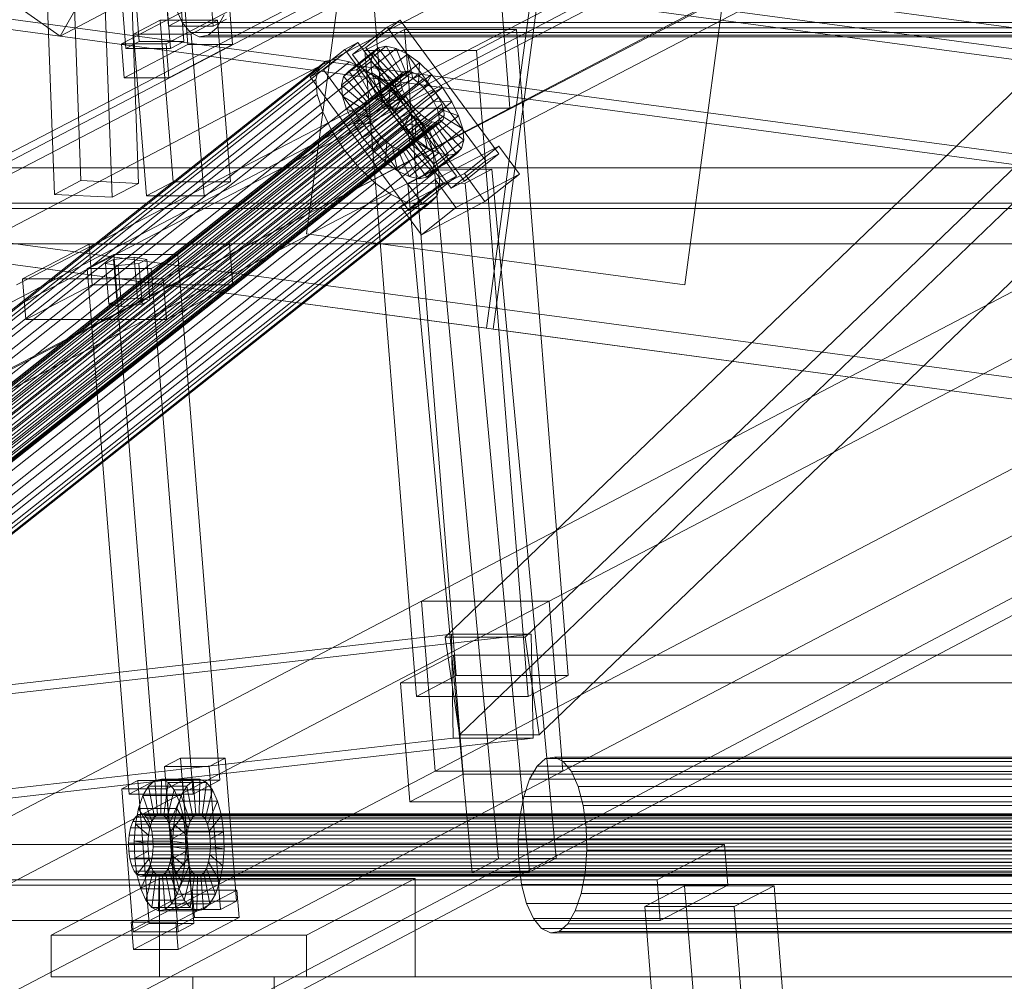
# Model space of a CAD drawing. Header units: millimetres. Extents: x -4738 to 65662, y -68080 to 6847.
# Tile 43 of 256: x -3677 to -3394, y -35414 to -35137. Entities that reach past the tile are written whole.
import ezdxf

# ---------------------------------------------------------------- set-up
doc = ezdxf.new("R2010")
doc.units = ezdxf.units.MM
for name, color, linetype, lineweight in [('COTAS_P', 1, 'Continuous', 0), ('frontal_C09', 7, 'Continuous', 0), ('frontal_C10', 7, 'Continuous', 0)]:
    doc.layers.add(name, color=color, linetype=linetype, lineweight=lineweight)
doc.dimstyles.new('R19_100', dxfattribs={"dimtxt": 250, "dimasz": 150, "dimexe": 150, "dimexo": 80, "dimgap": 100, "dimtad": 1, "dimtih": 1, "dimtoh": 1, "dimdsep": 46, "dimcen": 0.09, "dimadec": 0, "dimazin": 0, "dimtfac": 1, "dimtdec": 4, "dimtofl": 0, "dimtmove": 0, "dimatfit": 3, "dimfxl": 1, "dimtolj": 1, "dimtzin": 0, "dimarcsym": 0})

# ---------------------------------------------------------------- blocks, each defined once
blk = doc.blocks.new('DIM_R30_46')
at = {"layer": 'COTAS_P'}
for p, q in [((-4100, -35030), (-4219.91, -35921.98)), ((140, -35600), (20.09, -36491.98)), ((-4219.91, -35921.98), (-4065.25, -35897.36)), ((20.09, -36491.98), (-4219.91, -35921.98)), ((-4219.91, -35921.98), (-4077.24, -35986.56)), ((20.09, -36491.98), (-122.58, -36427.39)), ((20.09, -36491.98), (-134.57, -36516.59))]:
    blk.add_line(p, q, dxfattribs=at)
blk.add_text('4278.14 P', height=250, rotation=172.3434, dxfattribs=at).set_placement((-2113.24, -36306.08))

msp = doc.modelspace()

# ---------------------------------------------------------------- linework, layer by layer
at = {"layer": 'frontal_C09'}
for p, q in [((207.511, -35623.202), (-4171.241, -35034.549)), ((206.711, -35629.148), (-4172.041, -35040.495)), ((206.311, -35632.121), (-4172.44, -35043.468)), ((-3520.75, -35060.448), (-3543.001, -35225.959)), ((-3541.018, -35226.226), (-3518.768, -35060.715)), ((133.338, -35649.554), (-4106.662, -35079.554)), ((132.939, -35652.527), (-4107.061, -35082.527)), ((-3594.846, -35198.809), (-3579.523, -35084.835)), ((-3470.504, -35099.491), (-3485.826, -35213.465)), ((194.187, -35722.31), (-4184.565, -35133.657)), ((193.388, -35728.257), (-4185.364, -35139.604)), ((-3543.001, -35225.959), (-4016.88, -35162.254)), ((-3485.826, -35213.465), (-3594.846, -35198.809)), ((-2353.699, -35385.842), (-3541.018, -35226.226))]:
    msp.add_line(p, q, dxfattribs=at)
at = {"layer": 'frontal_C10'}
for p, q in [((-4449.639, -35862.156), (-440.917, -33746.29)), ((-440.523, -33751.187), (-4449.244, -35867.053)), ((-3110.372, -34888.336), (-3554.867, -35315.051)), ((-3531.855, -35315.051), (-3087.359, -34888.336)), ((-3550.75, -35343.14), (-3106.255, -34916.425)), ((-3527.738, -35343.14), (-3083.242, -34916.425)), ((-3573.03, -35162.547), (-3113.65, -34921.974)), ((-3536.21, -35162.547), (-3076.83, -34921.974)), ((-3303.141, -35018.463), (-3678.419, -35213.446)), ((-3677.953, -35219.326), (-3302.674, -35024.343)), ((-3102.292, -35064.03), (-3561.671, -35304.603)), ((-3524.851, -35304.603), (-3065.472, -35064.03)), ((-3883.216, -35280.899), (-3507.938, -35085.916)), ((-3763.552, -35280.899), (-3388.273, -35085.916)), ((-3507.471, -35091.796), (-3882.75, -35286.779)), ((-3387.806, -35091.796), (-3763.085, -35286.779)), ((-3634.625, -35138.968), (-3638.385, -35091.942)), ((-3625.498, -35091.942), (-3621.738, -35138.968)), ((-3646.807, -35096.353), (-3643.047, -35143.378)), ((-3630.16, -35143.378), (-3633.92, -35096.353)), ((-3646.875, -35145.383), (-3650.635, -35098.358)), ((-3637.748, -35098.358), (-3633.988, -35145.383)), ((-3557.754, -35353.588), (-3098.375, -35113.015)), ((-3520.934, -35353.588), (-3061.555, -35113.015)), ((-3662.057, -35122.609), (-3659.832, -35183.436)), ((-3576.163, -35123.359), (-4035.543, -35363.932)), ((-3998.723, -35363.932), (-3539.343, -35123.359)), ((-3643.216, -35184.25), (-3645.441, -35123.422)), ((-3573.03, -35162.547), (-3576.163, -35123.359)), ((-3539.343, -35123.359), (-3536.21, -35162.547)), ((-3667.488, -35187.447), (-3669.713, -35126.619)), ((-3650.872, -35188.261), (-3653.097, -35127.433)), ((-3665.834, -35141.791), (-3677.014, -35133.922)), ((-3647.411, -35132.168), (-3665.834, -35141.791)), ((-3661.198, -35133.767), (-3665.834, -35141.791)), ((-3632.572, -35133.533), (-3630.615, -35137.877)), ((-3629.805, -35134.402), (-3648.18, -35144.025)), ((-3635.293, -35144.025), (-3616.918, -35134.402)), ((-3629.805, -35134.402), (-3629.022, -35144.199)), ((-3620.707, -35139.399), (-3618.561, -35135.685)), ((-3616.135, -35144.199), (-3616.918, -35134.402)), ((-3637.006, -35137.209), (-3644.662, -35141.219)), ((-3620.437, -35137.209), (-3637.006, -35137.209)), ((-3637.006, -35137.209), (-3633.277, -35183.843)), ((-3634.625, -35138.968), (-3630.797, -35136.963)), ((-3621.738, -35138.968), (-3634.625, -35138.968)), ((-3630.615, -35137.877), (-3628.285, -35140.777)), ((-3391.285, -35137.877), (-3630.615, -35137.877)), ((-3628.093, -35141.219), (-3620.437, -35137.209)), ((-3623.156, -35141.565), (-3620.707, -35139.399)), ((-3617.91, -35136.963), (-3621.738, -35138.968)), ((-3381.378, -35139.399), (-3620.707, -35139.399)), ((-3616.708, -35183.843), (-3620.437, -35137.209)), ((-3581.542, -35147.106), (-3571.61, -35139.237)), ((-3567.792, -35137.232), (-3577.724, -35145.102)), ((-3571.61, -35139.237), (-3567.792, -35137.232)), ((-3571.61, -35139.237), (-3543.175, -35177.752)), ((-3539.357, -35175.747), (-3567.792, -35137.232)), ((-3644.662, -35141.219), (-3628.093, -35141.219)), ((-3640.933, -35187.852), (-3644.662, -35141.219)), ((-3628.285, -35140.777), (-3625.741, -35142.035)), ((-3388.955, -35140.777), (-3628.285, -35140.777)), ((-3624.364, -35187.852), (-3628.093, -35141.219)), ((-3625.741, -35142.035), (-3623.156, -35141.565)), ((-3386.411, -35142.035), (-3625.741, -35142.035)), ((-3383.827, -35141.565), (-3623.156, -35141.565)), ((-3566.553, -35139.946), (-3578.038, -35145.96)), ((-3534.336, -35139.946), (-3566.553, -35139.946)), ((-3566.553, -35139.946), (-3551.669, -35326.088)), ((-3545.82, -35145.96), (-3534.336, -35139.946)), ((-3519.452, -35326.088), (-3534.336, -35139.946)), ((-3648.18, -35144.025), (-3635.293, -35144.025)), ((-3647.397, -35153.822), (-3648.18, -35144.025)), ((-3647.397, -35153.822), (-3629.022, -35144.199)), ((-3646.875, -35145.383), (-3643.047, -35143.378)), ((-3643.047, -35143.378), (-3630.16, -35143.378)), ((-3635.293, -35144.025), (-3634.51, -35153.822)), ((-3616.135, -35144.199), (-3634.51, -35153.822)), ((-3630.16, -35143.378), (-3633.988, -35145.383)), ((-3629.022, -35144.199), (-3616.135, -35144.199)), ((-3580.01, -35143.647), (-3589.942, -35151.517)), ((-3583.828, -35145.652), (-3580.01, -35143.647)), ((-3574.15, -35145.214), (-3582.663, -35151.959)), ((-3577.724, -35145.102), (-3581.542, -35147.106)), ((-3571.889, -35144.747), (-3580.402, -35151.493)), ((-3551.575, -35182.162), (-3580.01, -35143.647)), ((-3577.724, -35145.102), (-3549.289, -35183.617)), ((-3569.014, -35145.352), (-3577.528, -35152.097)), ((-3575.644, -35146.719), (-3574.15, -35145.214)), ((-3574.15, -35145.214), (-3571.889, -35144.747)), ((-3568.226, -35153.238), (-3574.15, -35145.214)), ((-3567.155, -35153.017), (-3571.889, -35144.747)), ((-3571.889, -35144.747), (-3569.014, -35145.352)), ((-3565.793, -35153.303), (-3569.014, -35145.352)), ((-3569.014, -35145.352), (-3565.723, -35146.986)), ((-3633.988, -35145.383), (-3646.875, -35145.383)), ((-3593.76, -35153.522), (-3583.828, -35145.652)), ((-3575.644, -35146.719), (-3584.157, -35153.464)), ((-3583.828, -35145.652), (-3555.394, -35184.167)), ((-3553.107, -35185.621), (-3581.542, -35147.106)), ((-3578.038, -35145.96), (-3545.82, -35145.96)), ((-3563.154, -35332.103), (-3578.038, -35145.96)), ((-3576.269, -35149.161), (-3575.644, -35146.719)), ((-3568.934, -35153.951), (-3575.644, -35146.719)), ((-3565.723, -35146.986), (-3574.237, -35153.731)), ((-3564.234, -35154.077), (-3565.723, -35146.986)), ((-3565.723, -35146.986), (-3562.239, -35149.538)), ((-3530.936, -35332.103), (-3545.82, -35145.96)), ((-3589.292, -35149.072), (-3748.915, -35275.547)), ((-3586.269, -35148.449), (-3745.892, -35274.923)), ((-3582.427, -35149.257), (-3742.05, -35275.731)), ((-3591.289, -35151.085), (-3589.292, -35149.072)), ((-3589.292, -35149.072), (-3586.269, -35148.449)), ((-3586.269, -35148.449), (-3582.427, -35149.257)), ((-3576.269, -35149.161), (-3584.782, -35155.906)), ((-3582.427, -35149.257), (-3578.027, -35151.441)), ((-3569.23, -35155.107), (-3576.269, -35149.161)), ((-3575.983, -35152.372), (-3576.269, -35149.161)), ((-3562.239, -35149.538), (-3570.753, -35156.283)), ((-3562.584, -35155.286), (-3562.239, -35149.538)), ((-3562.239, -35149.538), (-3558.8, -35152.834)), ((-3567.515, -35152.827), (-3752.677, -35299.537)), ((-3566.807, -35152.113), (-3751.969, -35298.824)), ((-3591.289, -35151.085), (-3750.912, -35277.559)), ((-3565.736, -35151.893), (-3750.898, -35298.603)), ((-3564.375, -35152.179), (-3749.537, -35298.889)), ((-3562.816, -35152.953), (-3747.978, -35299.663)), ((-3578.027, -35151.441), (-3737.65, -35277.915)), ((-3634.51, -35153.822), (-3647.397, -35153.822)), ((-3589.942, -35151.517), (-3593.76, -35153.522)), ((-3565.326, -35192.037), (-3593.76, -35153.522)), ((-3592.125, -35154.349), (-3591.289, -35151.085)), ((-3589.942, -35151.517), (-3561.508, -35190.032)), ((-3584.157, -35153.464), (-3584.782, -35155.906)), ((-3575.983, -35152.372), (-3584.496, -35159.118)), ((-3582.663, -35151.959), (-3584.157, -35153.464)), ((-3584.157, -35153.464), (-3577.447, -35160.696)), ((-3580.402, -35151.493), (-3582.663, -35151.959)), ((-3582.663, -35151.959), (-3576.739, -35159.983)), ((-3577.528, -35152.097), (-3580.402, -35151.493)), ((-3580.402, -35151.493), (-3575.668, -35159.762)), ((-3578.027, -35151.441), (-3573.37, -35154.853)), ((-3574.237, -35153.731), (-3577.528, -35152.097)), ((-3577.528, -35152.097), (-3574.307, -35160.048)), ((-3576.739, -35159.983), (-3568.226, -35153.238)), ((-3569.094, -35156.629), (-3575.983, -35152.372)), ((-3574.805, -35156.135), (-3575.983, -35152.372)), ((-3575.668, -35159.762), (-3567.155, -35153.017)), ((-3574.307, -35160.048), (-3565.793, -35153.303)), ((-3570.753, -35156.283), (-3574.237, -35153.731)), ((-3574.237, -35153.731), (-3572.748, -35160.822)), ((-3568.226, -35153.238), (-3568.934, -35153.951)), ((-3567.155, -35153.017), (-3568.226, -35153.238)), ((-3567.811, -35153.983), (-3567.515, -35152.827)), ((-3567.515, -35152.827), (-3566.807, -35152.113)), ((-3558.8, -35152.834), (-3567.313, -35159.579)), ((-3565.793, -35153.303), (-3567.155, -35153.017)), ((-3566.807, -35152.113), (-3565.736, -35151.893)), ((-3564.234, -35154.077), (-3565.793, -35153.303)), ((-3565.736, -35151.893), (-3564.375, -35152.179)), ((-3564.375, -35152.179), (-3562.816, -35152.953)), ((-3562.816, -35152.953), (-3561.165, -35154.162)), ((-3560.955, -35156.847), (-3558.8, -35152.834)), ((-3558.8, -35152.834), (-3555.64, -35156.65)), ((-3567.811, -35153.983), (-3752.973, -35300.694)), ((-3567.675, -35155.504), (-3752.838, -35302.215)), ((-3592.125, -35154.349), (-3751.748, -35280.823)), ((-3561.165, -35154.162), (-3746.328, -35300.872)), ((-3559.536, -35155.723), (-3744.699, -35302.434)), ((-3573.37, -35154.853), (-3732.993, -35281.327)), ((-3591.743, -35158.642), (-3592.125, -35154.349)), ((-3584.782, -35155.906), (-3577.743, -35161.853)), ((-3584.782, -35155.906), (-3584.496, -35159.118)), ((-3574.805, -35156.135), (-3583.318, -35162.881)), ((-3577.743, -35161.853), (-3569.23, -35155.107)), ((-3577.607, -35163.374), (-3569.094, -35156.629)), ((-3577.447, -35160.696), (-3568.934, -35153.951)), ((-3568.536, -35158.411), (-3574.805, -35156.135)), ((-3572.815, -35160.193), (-3574.805, -35156.135)), ((-3573.37, -35154.853), (-3568.772, -35159.259)), ((-3572.748, -35160.822), (-3564.234, -35154.077)), ((-3571.097, -35162.031), (-3562.584, -35155.286)), ((-3570.753, -35156.283), (-3571.097, -35162.031)), ((-3567.313, -35159.579), (-3570.753, -35156.283)), ((-3568.934, -35153.951), (-3569.23, -35155.107)), ((-3569.23, -35155.107), (-3569.094, -35156.629)), ((-3569.094, -35156.629), (-3568.536, -35158.411)), ((-3567.675, -35155.504), (-3567.811, -35153.983)), ((-3567.117, -35157.287), (-3567.675, -35155.504)), ((-3562.584, -35155.286), (-3564.234, -35154.077)), ((-3564.153, -35163.396), (-3555.64, -35156.65)), ((-3560.955, -35156.847), (-3562.584, -35155.286)), ((-3561.165, -35154.162), (-3559.536, -35155.723)), ((-3559.536, -35155.723), (-3558.039, -35157.531)), ((-3555.64, -35156.65), (-3559.458, -35158.655)), ((-3555.64, -35156.65), (-3552.974, -35160.726)), ((-3567.117, -35157.287), (-3752.28, -35303.997)), ((-3591.743, -35158.642), (-3751.365, -35285.117)), ((-3566.175, -35159.209), (-3751.337, -35305.919)), ((-3743.202, -35304.241), (-3558.039, -35157.531)), ((-3556.776, -35159.461), (-3741.939, -35306.172)), ((-3568.772, -35159.259), (-3728.395, -35285.734)), ((-3590.168, -35163.672), (-3591.743, -35158.642)), ((-3584.496, -35159.118), (-3577.607, -35163.374)), ((-3584.496, -35159.118), (-3583.318, -35162.881)), ((-3577.049, -35165.156), (-3568.536, -35158.411)), ((-3569.468, -35163.593), (-3560.955, -35156.847)), ((-3568.772, -35159.259), (-3564.547, -35164.361)), ((-3568.536, -35158.411), (-3567.594, -35160.333)), ((-3559.458, -35158.655), (-3567.971, -35165.4)), ((-3566.175, -35159.209), (-3567.117, -35157.287)), ((-3564.912, -35161.139), (-3566.175, -35159.209)), ((-3559.458, -35158.655), (-3560.955, -35156.847)), ((-3558.195, -35160.586), (-3559.458, -35158.655)), ((-3558.039, -35157.531), (-3556.776, -35159.461)), ((-3556.776, -35159.461), (-3555.834, -35161.383)), ((-3564.912, -35161.139), (-3750.074, -35307.85)), ((-3555.834, -35161.383), (-3740.996, -35308.094)), ((-3572.815, -35160.193), (-3581.328, -35166.938)), ((-3577.743, -35161.853), (-3577.447, -35160.696)), ((-3577.607, -35163.374), (-3577.743, -35161.853)), ((-3577.447, -35160.696), (-3576.739, -35159.983)), ((-3576.739, -35159.983), (-3575.668, -35159.762)), ((-3576.107, -35167.078), (-3567.594, -35160.333)), ((-3575.668, -35159.762), (-3574.307, -35160.048)), ((-3574.844, -35169.009), (-3566.331, -35162.264)), ((-3574.307, -35160.048), (-3572.748, -35160.822)), ((-3567.594, -35160.333), (-3572.815, -35160.193)), ((-3570.149, -35164.268), (-3572.815, -35160.193)), ((-3572.748, -35160.822), (-3571.097, -35162.031)), ((-3571.097, -35162.031), (-3569.468, -35163.593)), ((-3566.331, -35162.264), (-3570.149, -35164.268)), ((-3567.313, -35159.579), (-3569.468, -35163.593)), ((-3567.594, -35160.333), (-3566.331, -35162.264)), ((-3564.153, -35163.396), (-3567.313, -35159.579)), ((-3566.708, -35167.331), (-3558.195, -35160.586)), ((-3566.331, -35162.264), (-3564.834, -35164.071)), ((-3563.415, -35162.947), (-3564.912, -35161.139)), ((-3552.974, -35160.726), (-3561.487, -35167.471)), ((-3557.253, -35162.508), (-3558.195, -35160.586)), ((-3558.195, -35160.586), (-3552.974, -35160.726)), ((-3555.834, -35161.383), (-3555.276, -35163.166)), ((-3552.974, -35160.726), (-3550.984, -35164.783)), ((-4032.409, -35403.12), (-3573.03, -35162.547)), ((-3995.589, -35403.12), (-3536.21, -35162.547)), ((-3590.168, -35163.672), (-3749.79, -35290.147)), ((-3563.415, -35162.947), (-3748.577, -35309.657)), ((-3561.786, -35164.508), (-3746.948, -35311.219)), ((-3555.276, -35163.166), (-3740.438, -35309.876)), ((-3555.14, -35164.687), (-3740.303, -35311.397)), ((-3724.17, -35290.835), (-3564.547, -35164.361)), ((-3587.507, -35169.097), (-3590.168, -35163.672)), ((-3583.318, -35162.881), (-3577.049, -35165.156)), ((-3583.318, -35162.881), (-3581.328, -35166.938)), ((-3570.149, -35164.268), (-3578.662, -35171.014)), ((-3577.049, -35165.156), (-3577.607, -35163.374)), ((-3576.107, -35167.078), (-3577.049, -35165.156)), ((-3573.347, -35170.816), (-3564.834, -35164.071)), ((-3536.21, -35162.547), (-3573.03, -35162.547)), ((-3566.989, -35168.084), (-3570.149, -35164.268)), ((-3569.468, -35163.593), (-3567.971, -35165.4)), ((-3567.971, -35165.4), (-3564.153, -35163.396)), ((-3564.834, -35164.071), (-3566.989, -35168.084)), ((-3565.766, -35169.253), (-3557.253, -35162.508)), ((-3565.208, -35171.035), (-3556.695, -35164.29)), ((-3564.834, -35164.071), (-3563.205, -35165.633)), ((-3564.547, -35164.361), (-3560.983, -35169.809)), ((-3561.487, -35167.471), (-3564.153, -35163.396)), ((-3561.786, -35164.508), (-3563.415, -35162.947)), ((-3560.136, -35165.717), (-3561.786, -35164.508)), ((-3550.984, -35164.783), (-3559.497, -35171.529)), ((-3556.695, -35164.29), (-3557.253, -35162.508)), ((-3557.253, -35162.508), (-3550.984, -35164.783)), ((-3556.559, -35165.811), (-3556.695, -35164.29)), ((-3556.695, -35164.29), (-3549.806, -35168.546)), ((-3555.14, -35164.687), (-3555.436, -35165.844)), ((-3555.276, -35163.166), (-3555.14, -35164.687)), ((-3550.984, -35164.783), (-3549.806, -35168.546)), ((-3560.136, -35165.717), (-3745.298, -35312.428)), ((-3558.577, -35166.491), (-3743.739, -35313.202)), ((-3557.215, -35166.778), (-3742.378, -35313.488)), ((-3556.144, -35166.557), (-3741.307, -35313.267)), ((-3555.436, -35165.844), (-3740.599, -35312.554)), ((-3581.328, -35166.938), (-3576.107, -35167.078)), ((-3581.328, -35166.938), (-3578.662, -35171.014)), ((-3574.844, -35169.009), (-3576.107, -35167.078)), ((-3571.718, -35172.378), (-3563.205, -35165.633)), ((-3570.068, -35173.587), (-3561.554, -35166.842)), ((-3568.509, -35174.361), (-3559.995, -35167.616)), ((-3567.971, -35165.4), (-3566.708, -35167.331)), ((-3567.147, -35174.647), (-3558.634, -35167.902)), ((-3561.487, -35167.471), (-3566.708, -35167.331)), ((-3566.708, -35167.331), (-3565.766, -35169.253)), ((-3566.076, -35174.426), (-3557.563, -35167.681)), ((-3565.368, -35173.713), (-3556.855, -35166.968)), ((-3565.072, -35172.557), (-3556.559, -35165.811)), ((-3563.205, -35165.633), (-3563.549, -35171.381)), ((-3563.205, -35165.633), (-3561.554, -35166.842)), ((-3561.554, -35166.842), (-3560.065, -35173.933)), ((-3561.554, -35166.842), (-3559.995, -35167.616)), ((-3559.497, -35171.529), (-3561.487, -35167.471)), ((-3558.577, -35166.491), (-3560.136, -35165.717)), ((-3559.995, -35167.616), (-3556.774, -35175.567)), ((-3559.995, -35167.616), (-3558.634, -35167.902)), ((-3558.634, -35167.902), (-3557.563, -35167.681)), ((-3558.634, -35167.902), (-3553.9, -35176.171)), ((-3557.215, -35166.778), (-3558.577, -35166.491)), ((-3557.563, -35167.681), (-3556.855, -35166.968)), ((-3557.563, -35167.681), (-3551.639, -35175.705)), ((-3556.144, -35166.557), (-3557.215, -35166.778)), ((-3556.855, -35166.968), (-3556.559, -35165.811)), ((-3556.855, -35166.968), (-3550.145, -35174.2)), ((-3556.559, -35165.811), (-3549.52, -35171.758)), ((-3555.436, -35165.844), (-3556.144, -35166.557)), ((-3587.507, -35169.097), (-3747.13, -35295.571)), ((-3560.983, -35169.809), (-3720.606, -35296.284)), ((-3583.944, -35174.545), (-3587.507, -35169.097)), ((-3578.662, -35171.014), (-3574.844, -35169.009)), ((-3566.989, -35168.084), (-3575.502, -35174.83)), ((-3575.502, -35174.83), (-3573.347, -35170.816)), ((-3573.347, -35170.816), (-3574.844, -35169.009)), ((-3571.718, -35172.378), (-3573.347, -35170.816)), ((-3563.549, -35171.381), (-3566.989, -35168.084)), ((-3559.497, -35171.529), (-3565.766, -35169.253)), ((-3565.766, -35169.253), (-3565.208, -35171.035)), ((-3560.983, -35169.809), (-3558.323, -35175.234)), ((-3549.806, -35168.546), (-3558.319, -35175.291)), ((-3549.806, -35168.546), (-3549.52, -35171.758)), ((-3578.662, -35171.014), (-3575.502, -35174.83)), ((-3563.549, -35171.381), (-3572.063, -35178.126)), ((-3572.063, -35178.126), (-3571.718, -35172.378)), ((-3570.068, -35173.587), (-3571.718, -35172.378)), ((-3568.579, -35180.678), (-3570.068, -35173.587)), ((-3568.509, -35174.361), (-3570.068, -35173.587)), ((-3565.368, -35173.713), (-3566.076, -35174.426)), ((-3565.072, -35172.557), (-3565.368, -35173.713)), ((-3558.658, -35180.945), (-3565.368, -35173.713)), ((-3558.319, -35175.291), (-3565.208, -35171.035)), ((-3565.208, -35171.035), (-3565.072, -35172.557)), ((-3558.033, -35178.503), (-3565.072, -35172.557)), ((-3560.065, -35173.933), (-3563.549, -35171.381)), ((-3558.319, -35175.291), (-3559.497, -35171.529)), ((-3549.52, -35171.758), (-3558.033, -35178.503)), ((-3557.724, -35183.164), (-3539.397, -35173.541)), ((-3549.52, -35171.758), (-3550.145, -35174.2)), ((-3539.397, -35173.541), (-3549.329, -35181.41)), ((-3533.473, -35181.565), (-3539.397, -35173.541)), ((-3583.944, -35174.545), (-3743.566, -35301.02)), ((-3558.323, -35175.234), (-3717.946, -35301.708)), ((-3579.719, -35179.647), (-3583.944, -35174.545)), ((-3575.502, -35174.83), (-3572.063, -35178.126)), ((-3560.065, -35173.933), (-3568.579, -35180.678)), ((-3565.288, -35182.312), (-3568.509, -35174.361)), ((-3567.147, -35174.647), (-3568.509, -35174.361)), ((-3566.076, -35174.426), (-3567.147, -35174.647)), ((-3562.413, -35182.917), (-3567.147, -35174.647)), ((-3560.152, -35182.45), (-3566.076, -35174.426)), ((-3556.774, -35175.567), (-3565.288, -35182.312)), ((-3553.9, -35176.171), (-3562.413, -35182.917)), ((-3551.639, -35175.705), (-3560.152, -35182.45)), ((-3556.774, -35175.567), (-3560.065, -35173.933)), ((-3550.145, -35174.2), (-3558.658, -35180.945)), ((-3558.323, -35175.234), (-3556.748, -35180.264)), ((-3558.033, -35178.503), (-3558.319, -35175.291)), ((-3553.9, -35176.171), (-3556.774, -35175.567)), ((-3551.639, -35175.705), (-3553.9, -35176.171)), ((-3550.145, -35174.2), (-3551.639, -35175.705)), ((-3549.289, -35183.617), (-3539.357, -35175.747)), ((-3539.357, -35175.747), (-3543.175, -35177.752)), ((-3572.063, -35178.126), (-3568.579, -35180.678)), ((-3558.658, -35180.945), (-3558.033, -35178.503)), ((-3543.175, -35177.752), (-3553.107, -35185.621)), ((-3099.094, -35179.776), (-3881.517, -35179.776)), ((-3579.719, -35179.647), (-3739.342, -35306.121)), ((-3556.748, -35180.264), (-3716.371, -35306.738)), ((-3575.121, -35184.053), (-3579.719, -35179.647)), ((-3568.579, -35180.678), (-3565.288, -35182.312)), ((-3549.329, -35181.41), (-3567.656, -35191.033)), ((-3557.972, -35180.407), (-3565.628, -35184.417)), ((-3561.508, -35190.032), (-3551.575, -35182.162)), ((-3560.152, -35182.45), (-3558.658, -35180.945)), ((-3541.424, -35180.157), (-3557.972, -35180.407)), ((-3557.972, -35180.407), (-3539.459, -35378.908)), ((-3556.748, -35180.264), (-3556.366, -35184.557)), ((-3551.575, -35182.162), (-3555.394, -35184.167)), ((-3533.473, -35181.565), (-3551.8, -35191.188)), ((-3549.329, -35181.41), (-3543.405, -35189.434)), ((-3549.081, -35184.167), (-3541.424, -35180.157)), ((-3543.405, -35189.434), (-3533.473, -35181.565)), ((-3522.911, -35378.658), (-3541.424, -35180.157)), ((-3575.121, -35184.053), (-3734.744, -35310.528)), ((-3556.366, -35184.557), (-3715.988, -35311.032)), ((-3667.488, -35187.447), (-3659.832, -35183.436)), ((-3659.832, -35183.436), (-3643.216, -35184.25)), ((-3643.216, -35184.25), (-3650.872, -35188.261)), ((-3640.933, -35187.852), (-3633.277, -35183.843)), ((-3633.277, -35183.843), (-3616.708, -35183.843)), ((-3616.708, -35183.843), (-3624.364, -35187.852)), ((-3570.464, -35187.465), (-3575.121, -35184.053)), ((-3567.656, -35191.033), (-3557.724, -35183.164)), ((-3565.628, -35184.417), (-3549.081, -35184.167)), ((-3547.115, -35382.918), (-3565.628, -35184.417)), ((-3555.394, -35184.167), (-3565.326, -35192.037)), ((-3565.288, -35182.312), (-3562.413, -35182.917)), ((-3562.413, -35182.917), (-3560.152, -35182.45)), ((-3557.724, -35183.164), (-3551.8, -35191.188)), ((-3556.366, -35184.557), (-3557.201, -35187.822)), ((-3553.107, -35185.621), (-3549.289, -35183.617)), ((-3530.568, -35382.668), (-3549.081, -35184.167)), ((-3570.464, -35187.465), (-3730.086, -35313.94)), ((-3557.201, -35187.822), (-3716.824, -35314.296)), ((-3650.872, -35188.261), (-3667.488, -35187.447)), ((-3624.364, -35187.852), (-3640.933, -35187.852)), ((-3566.064, -35189.649), (-3570.464, -35187.465)), ((-3557.201, -35187.822), (-3559.199, -35189.834)), ((-3900.964, -35189.96), (-3118.541, -35189.96)), ((-3566.064, -35189.649), (-3725.687, -35316.124)), ((-3562.222, -35190.457), (-3721.845, -35316.932)), ((-3559.199, -35189.834), (-3718.822, -35316.308)), ((-3562.222, -35190.457), (-3566.064, -35189.649)), ((-3565.326, -35192.037), (-3561.508, -35190.032)), ((-3559.199, -35189.834), (-3562.222, -35190.457)), ((-3561.732, -35199.057), (-3543.405, -35189.434)), ((-3880.577, -35191.532), (-3098.154, -35191.532)), ((-3561.732, -35199.057), (-3567.656, -35191.033)), ((-3551.8, -35191.188), (-3561.732, -35199.057)), ((-3117.601, -35201.716), (-3900.024, -35201.716)), ((-3657.49, -35201.731), (-3676.63, -35211.755)), ((-3616.988, -35201.731), (-3657.49, -35201.731)), ((-3657.49, -35201.731), (-3656.55, -35213.487)), ((-3636.129, -35211.755), (-3616.988, -35201.731)), ((-3616.048, -35213.487), (-3616.988, -35201.731)), ((-3650.345, -35204.738), (-3658.001, -35208.747)), ((-3631.935, -35204.738), (-3650.345, -35204.738)), ((-3650.345, -35204.738), (-3638.231, -35356.24)), ((-3639.591, -35208.747), (-3631.935, -35204.738)), ((-3619.821, -35356.24), (-3631.935, -35204.738)), ((-3652.741, -35207.344), (-3650.444, -35206.141)), ((-3649.106, -35207.946), (-3652.741, -35207.344)), ((-3651.801, -35219.1), (-3652.741, -35207.344)), ((-3650.444, -35206.141), (-3644.512, -35205.54)), ((-3649.504, -35217.898), (-3650.444, -35206.141)), ((-3643.175, -35207.344), (-3649.106, -35207.946)), ((-3644.512, -35205.54), (-3640.878, -35206.141)), ((-3643.572, -35217.296), (-3644.512, -35205.54)), ((-3640.878, -35206.141), (-3643.175, -35207.344)), ((-3642.234, -35219.1), (-3643.175, -35207.344)), ((-3639.938, -35217.898), (-3640.878, -35206.141)), ((-3658.001, -35208.747), (-3639.591, -35208.747)), ((-3645.887, -35360.249), (-3658.001, -35208.747)), ((-3649.106, -35207.946), (-3648.166, -35219.702)), ((-3639.591, -35208.747), (-3627.477, -35360.249)), ((-3676.63, -35211.755), (-3636.129, -35211.755)), ((-3675.69, -35223.511), (-3676.63, -35211.755)), ((-3636.129, -35211.755), (-3635.189, -35223.511)), ((-3675.69, -35223.511), (-3656.55, -35213.487)), ((-3656.55, -35213.487), (-3616.048, -35213.487)), ((-3616.048, -35213.487), (-3635.189, -35223.511)), ((-3649.504, -35217.898), (-3651.801, -35219.1)), ((-3651.801, -35219.1), (-3648.166, -35219.702)), ((-3643.572, -35217.296), (-3649.504, -35217.898)), ((-3648.166, -35219.702), (-3642.234, -35219.1)), ((-3639.938, -35217.898), (-3643.572, -35217.296)), ((-3642.234, -35219.1), (-3639.938, -35217.898)), ((-3635.189, -35223.511), (-3675.69, -35223.511)), ((-3561.671, -35304.603), (-4021.051, -35545.176)), ((-3984.231, -35545.176), (-3524.851, -35304.603)), ((-3561.671, -35304.603), (-3524.851, -35304.603)), ((-3557.754, -35353.588), (-3561.671, -35304.603)), ((-3524.851, -35304.603), (-3520.934, -35353.588)), ((-3553.071, -35314.111), (-4027.335, -35368.541)), ((-4004.322, -35368.541), (-3530.059, -35314.111)), ((-3554.867, -35315.051), (-3550.75, -35343.14)), ((-3531.855, -35315.051), (-3554.867, -35315.051)), ((-3553.071, -35314.111), (-3530.059, -35314.111)), ((-3552.546, -35344.081), (-3553.071, -35314.111)), ((-3527.738, -35343.14), (-3531.855, -35315.051)), ((-3530.059, -35314.111), (-3529.534, -35344.081)), ((-3552.448, -35320.188), (-3567.761, -35328.207)), ((-2724, -35320.188), (-3552.448, -35320.188)), ((-3552.448, -35320.188), (-3549.706, -35354.477)), ((-3563.154, -35332.103), (-3551.669, -35326.088)), ((-3551.669, -35326.088), (-3519.452, -35326.088)), ((-3519.452, -35326.088), (-3530.936, -35332.103)), ((-3567.761, -35328.207), (-2739.313, -35328.207)), ((-3565.019, -35362.496), (-3567.761, -35328.207)), ((-3530.936, -35332.103), (-3563.154, -35332.103)), ((-3550.75, -35343.14), (-3527.738, -35343.14)), ((-4026.81, -35398.511), (-3552.546, -35344.081)), ((-4003.797, -35398.511), (-3529.534, -35344.081)), ((-3529.534, -35344.081), (-3552.546, -35344.081)), ((-3523.368, -35349.545), (-3525.952, -35350.015)), ((-3520.824, -35350.803), (-3523.368, -35349.545)), ((-2950.542, -35349.545), (-3523.368, -35349.545)), ((-3631.189, -35349.915), (-3635.783, -35352.321)), ((-3635.783, -35352.321), (-3622.896, -35352.321)), ((-3632.493, -35393.468), (-3635.783, -35352.321)), ((-3618.302, -35349.915), (-3631.189, -35349.915)), ((-3631.189, -35349.915), (-3627.899, -35391.062)), ((-3622.896, -35352.321), (-3618.302, -35349.915)), ((-3622.896, -35352.321), (-3619.606, -35393.468)), ((-3615.012, -35391.062), (-3618.302, -35349.915)), ((-3528.401, -35352.181), (-3530.547, -35355.895)), ((-3525.952, -35350.015), (-3528.401, -35352.181)), ((-2955.575, -35352.181), (-3528.401, -35352.181)), ((-2953.127, -35350.015), (-3525.952, -35350.015)), ((-3518.494, -35353.703), (-3520.824, -35350.803)), ((-2947.998, -35350.803), (-3520.824, -35350.803)), ((-4017.134, -35594.161), (-3557.754, -35353.588)), ((-3980.314, -35594.161), (-3520.934, -35353.588)), ((-3565.019, -35362.496), (-3549.706, -35354.477)), ((-3520.934, -35353.588), (-3557.754, -35353.588)), ((-3549.706, -35354.477), (-2721.259, -35354.477)), ((-3516.536, -35358.047), (-3518.494, -35353.703)), ((-2945.668, -35353.703), (-3518.494, -35353.703)), ((-3643.439, -35356.33), (-3648.033, -35358.736)), ((-3645.887, -35360.249), (-3638.231, -35356.24)), ((-3630.552, -35356.33), (-3643.439, -35356.33)), ((-3643.439, -35356.33), (-3640.149, -35397.478)), ((-3640.366, -35357.905), (-3641.971, -35360.683)), ((-3638.534, -35356.285), (-3640.366, -35357.905)), ((-3640.366, -35357.905), (-3638.618, -35366.849)), ((-3629.32, -35357.905), (-3640.366, -35357.905)), ((-3636.601, -35355.933), (-3638.534, -35356.285)), ((-3638.534, -35356.285), (-3637.75, -35366.082)), ((-3627.488, -35356.285), (-3638.534, -35356.285)), ((-3638.231, -35356.24), (-3619.821, -35356.24)), ((-3636.601, -35355.933), (-3636.835, -35365.915)), ((-3634.698, -35356.874), (-3636.601, -35355.933)), ((-3625.555, -35355.933), (-3636.601, -35355.933)), ((-3634.698, -35356.874), (-3635.933, -35366.361)), ((-3635.146, -35358.736), (-3630.552, -35356.33)), ((-3632.955, -35359.043), (-3634.698, -35356.874)), ((-3623.652, -35356.874), (-3634.698, -35356.874)), ((-3630.925, -35360.683), (-3629.32, -35357.905)), ((-3627.262, -35397.478), (-3630.552, -35356.33)), ((-3629.32, -35357.905), (-3627.488, -35356.285)), ((-3627.572, -35366.849), (-3629.32, -35357.905)), ((-3627.488, -35356.285), (-3625.555, -35355.933)), ((-3626.704, -35366.082), (-3627.488, -35356.285)), ((-3619.821, -35356.24), (-3627.477, -35360.249)), ((-3625.789, -35365.915), (-3625.555, -35355.933)), ((-3625.555, -35355.933), (-3623.652, -35356.874)), ((-3624.887, -35366.361), (-3623.652, -35356.874)), ((-3623.652, -35356.874), (-3621.909, -35359.043)), ((-3530.547, -35355.895), (-3532.245, -35360.904)), ((-2957.722, -35355.895), (-3530.547, -35355.895)), ((-3515.085, -35363.54), (-3516.536, -35358.047)), ((-2943.711, -35358.047), (-3516.536, -35358.047)), ((-3648.033, -35358.736), (-3635.146, -35358.736)), ((-3644.743, -35399.883), (-3648.033, -35358.736)), ((-3627.477, -35360.249), (-3645.887, -35360.249)), ((-3641.971, -35360.683), (-3643.241, -35364.43)), ((-3641.971, -35360.683), (-3639.379, -35368.165)), ((-3630.925, -35360.683), (-3641.971, -35360.683)), ((-3635.146, -35358.736), (-3631.856, -35399.883)), ((-3632.955, -35359.043), (-3635.108, -35367.389)), ((-3631.491, -35362.293), (-3632.955, -35359.043)), ((-3621.909, -35359.043), (-3632.955, -35359.043)), ((-3632.195, -35364.43), (-3630.925, -35360.683)), ((-3628.333, -35368.165), (-3630.925, -35360.683)), ((-3624.062, -35367.389), (-3621.909, -35359.043)), ((-3621.909, -35359.043), (-3620.445, -35362.293)), ((-3532.245, -35360.904), (-3533.378, -35366.867)), ((-2959.419, -35360.904), (-3532.245, -35360.904)), ((-3631.491, -35362.293), (-3634.414, -35368.928)), ((-3630.405, -35366.402), (-3631.491, -35362.293)), ((-3620.445, -35362.293), (-3631.491, -35362.293)), ((-3623.368, -35368.928), (-3620.445, -35362.293)), ((-3620.445, -35362.293), (-3619.359, -35366.402)), ((-2736.571, -35362.496), (-3565.019, -35362.496)), ((-3514.239, -35369.807), (-3515.085, -35363.54)), ((-2942.26, -35363.54), (-3515.085, -35363.54)), ((-3643.273, -35366.082), (-3644.141, -35366.849)), ((-3643.241, -35364.43), (-3644.089, -35368.891)), ((-3642.358, -35365.915), (-3643.273, -35366.082)), ((-2833.236, -35366.082), (-3643.273, -35366.082)), ((-3643.241, -35364.43), (-3639.98, -35369.94)), ((-3632.195, -35364.43), (-3643.241, -35364.43)), ((-3641.456, -35366.361), (-3642.358, -35365.915)), ((-2832.32, -35365.915), (-3642.358, -35365.915)), ((-3640.631, -35367.389), (-3641.456, -35366.361)), ((-2831.419, -35366.361), (-3641.456, -35366.361)), ((-3638.618, -35366.849), (-3637.75, -35366.082)), ((-3637.75, -35366.082), (-3636.835, -35365.915)), ((-3637.75, -35366.082), (-3626.704, -35366.082)), ((-3636.835, -35365.915), (-3635.933, -35366.361)), ((-3636.835, -35365.915), (-3625.789, -35365.915)), ((-3635.933, -35366.361), (-3635.108, -35367.389)), ((-3635.933, -35366.361), (-3624.887, -35366.361)), ((-3630.405, -35366.402), (-3633.9, -35370.874)), ((-3633.043, -35368.891), (-3632.195, -35364.43)), ((-3628.934, -35369.94), (-3632.195, -35364.43)), ((-3629.772, -35371.09), (-3630.405, -35366.402)), ((-3619.359, -35366.402), (-3630.405, -35366.402)), ((-3626.704, -35366.082), (-3627.572, -35366.849)), ((-3625.789, -35365.915), (-3626.704, -35366.082)), ((-3624.887, -35366.361), (-3625.789, -35365.915)), ((-3624.062, -35367.389), (-3624.887, -35366.361)), ((-3622.854, -35370.874), (-3619.359, -35366.402)), ((-3619.359, -35366.402), (-3618.726, -35371.09)), ((-3644.902, -35368.165), (-3645.503, -35369.94)), ((-3644.141, -35366.849), (-3644.902, -35368.165)), ((-2834.864, -35368.165), (-3644.902, -35368.165)), ((-3644.089, -35368.891), (-3644.456, -35373.761)), ((-2834.104, -35366.849), (-3644.141, -35366.849)), ((-3644.089, -35368.891), (-3640.382, -35372.053)), ((-3633.043, -35368.891), (-3644.089, -35368.891)), ((-3639.937, -35368.928), (-3640.631, -35367.389)), ((-2830.593, -35367.389), (-3640.631, -35367.389)), ((-3639.98, -35369.94), (-3639.379, -35368.165)), ((-3639.423, -35370.874), (-3639.937, -35368.928)), ((-2829.9, -35368.928), (-3639.937, -35368.928)), ((-3639.379, -35368.165), (-3638.618, -35366.849)), ((-3639.379, -35368.165), (-3628.333, -35368.165)), ((-3638.618, -35366.849), (-3627.572, -35366.849)), ((-3635.108, -35367.389), (-3634.414, -35368.928)), ((-3635.108, -35367.389), (-3624.062, -35367.389)), ((-3634.414, -35368.928), (-3633.9, -35370.874)), ((-3634.414, -35368.928), (-3623.368, -35368.928)), ((-3633.41, -35373.761), (-3633.043, -35368.891)), ((-3629.336, -35372.053), (-3633.043, -35368.891)), ((-3628.333, -35368.165), (-3628.934, -35369.94)), ((-3627.572, -35366.849), (-3628.333, -35368.165)), ((-3623.368, -35368.928), (-3624.062, -35367.389)), ((-3622.854, -35370.874), (-3623.368, -35368.928)), ((-3533.378, -35366.867), (-3533.869, -35373.377)), ((-2960.553, -35366.867), (-3533.378, -35366.867)), ((-3645.905, -35372.053), (-3646.079, -35374.36)), ((-3645.503, -35369.94), (-3645.905, -35372.053)), ((-2835.867, -35372.053), (-3645.905, -35372.053)), ((-2835.466, -35369.94), (-3645.503, -35369.94)), ((-3640.556, -35374.36), (-3640.382, -35372.053)), ((-3640.382, -35372.053), (-3639.98, -35369.94)), ((-3640.382, -35372.053), (-3629.336, -35372.053)), ((-3639.98, -35369.94), (-3628.934, -35369.94)), ((-3639.123, -35373.095), (-3639.423, -35370.874)), ((-2829.385, -35370.874), (-3639.423, -35370.874)), ((-3633.9, -35370.874), (-3633.6, -35373.095)), ((-3633.9, -35370.874), (-3622.854, -35370.874)), ((-3633.6, -35373.095), (-3629.772, -35371.09)), ((-3629.772, -35371.09), (-3618.726, -35371.09)), ((-3629.634, -35376.038), (-3629.772, -35371.09)), ((-3629.336, -35372.053), (-3629.51, -35374.36)), ((-3628.934, -35369.94), (-3629.336, -35372.053)), ((-3622.554, -35373.095), (-3622.854, -35370.874)), ((-3618.726, -35371.09), (-3622.554, -35373.095)), ((-3618.726, -35371.09), (-3618.589, -35376.038)), ((-3514.055, -35376.421), (-3514.239, -35369.807)), ((-3514.239, -35369.807), (-2941.413, -35369.807)), ((-3474.373, -35374.758), (-4256.796, -35374.758)), ((-3646.079, -35374.36), (-3646.014, -35376.703)), ((-2836.041, -35374.36), (-3646.079, -35374.36)), ((-3644.456, -35373.761), (-3640.556, -35374.36)), ((-3633.41, -35373.761), (-3644.456, -35373.761)), ((-3644.456, -35373.761), (-3644.319, -35378.708)), ((-3640.556, -35374.36), (-3629.51, -35374.36)), ((-3640.491, -35376.703), (-3640.556, -35374.36)), ((-3639.058, -35375.438), (-3639.123, -35373.095)), ((-3639.123, -35373.095), (-2829.085, -35373.095)), ((-3622.554, -35373.095), (-3633.6, -35373.095)), ((-3633.6, -35373.095), (-3633.535, -35375.438)), ((-3629.51, -35374.36), (-3633.41, -35373.761)), ((-3633.273, -35378.708), (-3633.41, -35373.761)), ((-3629.51, -35374.36), (-3629.445, -35376.703)), ((-3622.489, -35375.438), (-3622.554, -35373.095)), ((-3533.869, -35373.377), (-3533.686, -35379.991)), ((-2961.044, -35373.377), (-3533.869, -35373.377)), ((-3493.82, -35384.943), (-3474.373, -35374.758)), ((-3473.433, -35386.515), (-3474.373, -35374.758)), ((-3646.014, -35376.703), (-3645.714, -35378.924)), ((-2835.976, -35376.703), (-3646.014, -35376.703)), ((-3644.319, -35378.708), (-3640.491, -35376.703)), ((-3640.491, -35376.703), (-3629.445, -35376.703)), ((-3640.191, -35378.924), (-3640.491, -35376.703)), ((-3639.634, -35379.858), (-3639.232, -35377.745)), ((-3639.232, -35377.745), (-3639.058, -35375.438)), ((-2829.195, -35377.745), (-3639.232, -35377.745)), ((-2829.02, -35375.438), (-3639.058, -35375.438)), ((-3633.709, -35377.745), (-3634.111, -35379.858)), ((-3633.535, -35375.438), (-3633.709, -35377.745)), ((-3630.002, -35380.908), (-3633.709, -35377.745)), ((-3633.709, -35377.745), (-3622.663, -35377.745)), ((-3629.634, -35376.038), (-3633.535, -35375.438)), ((-3633.535, -35375.438), (-3622.489, -35375.438)), ((-3629.445, -35376.703), (-3633.273, -35378.708)), ((-3630.002, -35380.908), (-3629.634, -35376.038)), ((-3618.589, -35376.038), (-3629.634, -35376.038)), ((-3629.445, -35376.703), (-3629.145, -35378.924)), ((-3623.065, -35379.858), (-3622.663, -35377.745)), ((-3622.663, -35377.745), (-3622.489, -35375.438)), ((-3622.663, -35377.745), (-3618.956, -35380.908)), ((-3622.489, -35375.438), (-3618.589, -35376.038)), ((-3618.589, -35376.038), (-3618.956, -35380.908)), ((-3514.547, -35382.931), (-3514.055, -35376.421)), ((-2941.23, -35376.421), (-3514.055, -35376.421)), ((-3645.714, -35378.924), (-3645.2, -35380.87)), ((-2835.676, -35378.924), (-3645.714, -35378.924)), ((-3645.2, -35380.87), (-3644.506, -35382.41)), ((-2835.162, -35380.87), (-3645.2, -35380.87)), ((-3633.273, -35378.708), (-3644.319, -35378.708)), ((-3644.319, -35378.708), (-3643.686, -35383.396)), ((-3643.686, -35383.396), (-3640.191, -35378.924)), ((-3642.6, -35387.505), (-3639.677, -35380.87)), ((-3640.235, -35381.633), (-3639.634, -35379.858)), ((-3640.191, -35378.924), (-3629.145, -35378.924)), ((-3639.677, -35380.87), (-3640.191, -35378.924)), ((-3639.677, -35380.87), (-3628.631, -35380.87)), ((-3638.983, -35382.41), (-3639.677, -35380.87)), ((-2829.596, -35379.858), (-3639.634, -35379.858)), ((-3634.111, -35379.858), (-3634.712, -35381.633)), ((-3630.85, -35385.368), (-3634.111, -35379.858)), ((-3634.111, -35379.858), (-3623.065, -35379.858)), ((-3632.64, -35383.396), (-3633.273, -35378.708)), ((-3629.145, -35378.924), (-3632.64, -35383.396)), ((-3628.631, -35380.87), (-3631.554, -35387.505)), ((-3629.145, -35378.924), (-3628.631, -35380.87)), ((-3628.631, -35380.87), (-3627.937, -35382.41)), ((-3623.666, -35381.633), (-3623.065, -35379.858)), ((-3623.065, -35379.858), (-3619.804, -35385.368)), ((-3547.115, -35382.918), (-3539.459, -35378.908)), ((-3539.459, -35378.908), (-3522.911, -35378.658)), ((-3533.686, -35379.991), (-3532.84, -35386.258)), ((-2960.86, -35379.991), (-3533.686, -35379.991)), ((-3522.911, -35378.658), (-3530.568, -35382.668)), ((-3644.506, -35382.41), (-3643.68, -35383.437)), ((-2834.468, -35382.41), (-3644.506, -35382.41)), ((-3632.64, -35383.396), (-3643.686, -35383.396)), ((-3643.686, -35383.396), (-3642.6, -35387.505)), ((-3643.68, -35383.437), (-3642.779, -35383.883)), ((-2833.643, -35383.437), (-3643.68, -35383.437)), ((-3642.779, -35383.883), (-3641.863, -35383.716)), ((-3641.863, -35383.716), (-3640.996, -35382.949)), ((-2831.826, -35383.716), (-3641.863, -35383.716)), ((-3641.136, -35390.755), (-3638.983, -35382.41)), ((-3640.996, -35382.949), (-3640.235, -35381.633)), ((-2830.958, -35382.949), (-3640.996, -35382.949)), ((-2830.198, -35381.633), (-3640.235, -35381.633)), ((-3639.393, -35392.924), (-3638.157, -35383.437)), ((-3638.983, -35382.41), (-3627.937, -35382.41)), ((-3638.157, -35383.437), (-3638.983, -35382.41)), ((-3638.157, -35383.437), (-3627.111, -35383.437)), ((-3637.256, -35383.883), (-3638.157, -35383.437)), ((-3636.34, -35383.716), (-3637.256, -35383.883)), ((-3635.473, -35382.949), (-3636.34, -35383.716)), ((-3635.557, -35393.513), (-3636.34, -35383.716)), ((-3636.34, -35383.716), (-3625.294, -35383.716)), ((-3634.712, -35381.633), (-3635.473, -35382.949)), ((-3633.725, -35391.893), (-3635.473, -35382.949)), ((-3635.473, -35382.949), (-3624.427, -35382.949)), ((-3632.12, -35389.115), (-3634.712, -35381.633)), ((-3634.712, -35381.633), (-3623.666, -35381.633)), ((-3631.554, -35387.505), (-3632.64, -35383.396)), ((-3630.85, -35385.368), (-3630.002, -35380.908)), ((-3627.937, -35382.41), (-3630.09, -35390.755)), ((-3618.956, -35380.908), (-3630.002, -35380.908)), ((-3627.111, -35383.437), (-3628.347, -35392.924)), ((-3627.937, -35382.41), (-3627.111, -35383.437)), ((-3627.111, -35383.437), (-3626.21, -35383.883)), ((-3626.21, -35383.883), (-3625.294, -35383.716)), ((-3625.294, -35383.716), (-3624.427, -35382.949)), ((-3625.294, -35383.716), (-3624.511, -35393.513)), ((-3624.427, -35382.949), (-3623.666, -35381.633)), ((-3624.427, -35382.949), (-3622.679, -35391.893)), ((-3623.666, -35381.633), (-3621.074, -35389.115)), ((-3618.956, -35380.908), (-3619.804, -35385.368)), ((-3530.568, -35382.668), (-3547.115, -35382.918)), ((-3515.68, -35388.894), (-3514.547, -35382.931)), ((-2941.721, -35382.931), (-3514.547, -35382.931)), ((-4276.243, -35384.943), (-3493.82, -35384.943)), ((-4255.856, -35386.515), (-3473.433, -35386.515)), ((-3637.176, -35384.519), (-3668.436, -35400.889)), ((-2832.741, -35383.883), (-3642.779, -35383.883)), ((-3637.49, -35393.865), (-3637.256, -35383.883)), ((-3637.256, -35383.883), (-3626.21, -35383.883)), ((-3563.536, -35384.519), (-3637.176, -35384.519)), ((-3637.176, -35384.519), (-3637.176, -35412.889)), ((-3632.12, -35389.115), (-3630.85, -35385.368)), ((-3619.804, -35385.368), (-3630.85, -35385.368)), ((-3626.21, -35383.883), (-3626.444, -35393.865)), ((-3619.804, -35385.368), (-3621.074, -35389.115)), ((-3594.796, -35400.889), (-3563.536, -35384.519)), ((-3563.536, -35412.889), (-3563.536, -35384.519)), ((-3532.84, -35386.258), (-3531.388, -35391.751)), ((-2960.014, -35386.258), (-3532.84, -35386.258)), ((-3493.82, -35384.943), (-3492.88, -35396.699)), ((-3473.433, -35386.515), (-3492.88, -35396.699)), ((-3627.751, -35387.923), (-3645.361, -35397.145)), ((-3631.554, -35387.505), (-3642.6, -35387.505)), ((-3642.6, -35387.505), (-3641.136, -35390.755)), ((-3633.725, -35391.893), (-3632.12, -35389.115)), ((-3632.474, -35397.145), (-3614.864, -35387.923)), ((-3621.074, -35389.115), (-3632.12, -35389.115)), ((-3630.09, -35390.755), (-3631.554, -35387.505)), ((-3614.864, -35387.923), (-3627.751, -35387.923)), ((-3627.751, -35387.923), (-3627.124, -35395.76)), ((-3621.074, -35389.115), (-3622.679, -35391.893)), ((-3614.237, -35395.76), (-3614.864, -35387.923)), ((-3517.377, -35393.904), (-3515.68, -35388.894)), ((-2942.854, -35388.894), (-3515.68, -35388.894)), ((-3485.855, -35386.64), (-3497.34, -35392.655)), ((-3460.081, -35386.64), (-3485.855, -35386.64)), ((-3485.855, -35386.64), (-3477.887, -35486.291)), ((-3471.566, -35392.655), (-3460.081, -35386.64)), ((-3452.113, -35486.291), (-3460.081, -35386.64)), ((-3630.09, -35390.755), (-3641.136, -35390.755)), ((-3641.136, -35390.755), (-3639.393, -35392.924)), ((-3635.557, -35393.513), (-3633.725, -35391.893)), ((-3622.679, -35391.893), (-3633.725, -35391.893)), ((-3632.493, -35393.468), (-3627.899, -35391.062)), ((-3628.347, -35392.924), (-3630.09, -35390.755)), ((-3627.899, -35391.062), (-3615.012, -35391.062)), ((-3622.679, -35391.893), (-3624.511, -35393.513)), ((-3615.012, -35391.062), (-3619.606, -35393.468)), ((-3531.388, -35391.751), (-3529.431, -35396.096)), ((-2958.563, -35391.751), (-3531.388, -35391.751)), ((-3628.347, -35392.924), (-3639.393, -35392.924)), ((-3639.393, -35392.924), (-3637.49, -35393.865)), ((-3637.49, -35393.865), (-3635.557, -35393.513)), ((-3626.444, -35393.865), (-3637.49, -35393.865)), ((-3624.511, -35393.513), (-3635.557, -35393.513)), ((-3619.606, -35393.468), (-3632.493, -35393.468)), ((-3626.444, -35393.865), (-3628.347, -35392.924)), ((-3624.511, -35393.513), (-3626.444, -35393.865)), ((-3519.524, -35397.618), (-3517.377, -35393.904)), ((-2944.552, -35393.904), (-3517.377, -35393.904)), ((-3497.34, -35392.655), (-3471.566, -35392.655)), ((-3489.372, -35492.305), (-3497.34, -35392.655)), ((-3471.566, -35392.655), (-3463.598, -35492.305)), ((-3492.88, -35396.699), (-4275.303, -35396.699)), ((-3645.361, -35397.145), (-3632.474, -35397.145)), ((-3644.734, -35404.982), (-3645.361, -35397.145)), ((-3644.743, -35399.883), (-3640.149, -35397.478)), ((-3644.734, -35404.982), (-3627.124, -35395.76)), ((-3640.149, -35397.478), (-3627.262, -35397.478)), ((-3632.474, -35397.145), (-3631.847, -35404.982)), ((-3627.262, -35397.478), (-3631.856, -35399.883)), ((-3614.237, -35395.76), (-3631.847, -35404.982)), ((-3627.124, -35395.76), (-3614.237, -35395.76)), ((-3529.431, -35396.096), (-3527.101, -35398.996)), ((-2956.605, -35396.096), (-3529.431, -35396.096)), ((-3521.973, -35399.784), (-3519.524, -35397.618)), ((-2946.698, -35397.618), (-3519.524, -35397.618)), ((-3631.856, -35399.883), (-3644.743, -35399.883)), ((-3527.101, -35398.996), (-3524.557, -35400.254)), ((-2954.275, -35398.996), (-3527.101, -35398.996)), ((-3524.557, -35400.254), (-3521.973, -35399.784)), ((-2951.732, -35400.254), (-3524.557, -35400.254)), ((-2949.147, -35399.784), (-3521.973, -35399.784)), ((-3668.436, -35400.889), (-3594.796, -35400.889)), ((-3668.436, -35412.889), (-3668.436, -35400.889)), ((-3594.796, -35400.889), (-3594.796, -35412.889)), ((-3631.847, -35404.982), (-3644.734, -35404.982)), ((-3594.796, -35412.889), (-3668.436, -35412.889)), ((-3668.436, -35412.889), (-3637.176, -35412.889)), ((-3637.176, -35412.889), (-3563.536, -35412.889)), ((-3627.63, -35417.889), (-3627.63, -35412.889)), ((-3627.63, -35412.889), (-3604.185, -35412.889)), ((-3627.63, -35412.889), (-2836.002, -35412.889)), ((-3604.185, -35412.889), (-3604.185, -35417.889)), ((-2812.557, -35412.889), (-3604.185, -35412.889)), ((-3563.536, -35412.889), (-3594.796, -35412.889))]:
    msp.add_line(p, q, dxfattribs=at)

# ---------------------------------------------------------------- dimensions: what is measured, and where the dimension line sits
at = {"layer": 'COTAS_P'}
dim = msp.add_aligned_dim(p1=(140, -35600), p2=(-4100, -35030), distance=900, text='<> P', dimstyle='R19_100', dxfattribs=at)
dim.commit()
dim.dimension.update_dxf_attribs({"geometry": 'DIM_R30_46', "text_midpoint": (-2099.912, -36206.976)})

doc.saveas('drawing.dxf')
